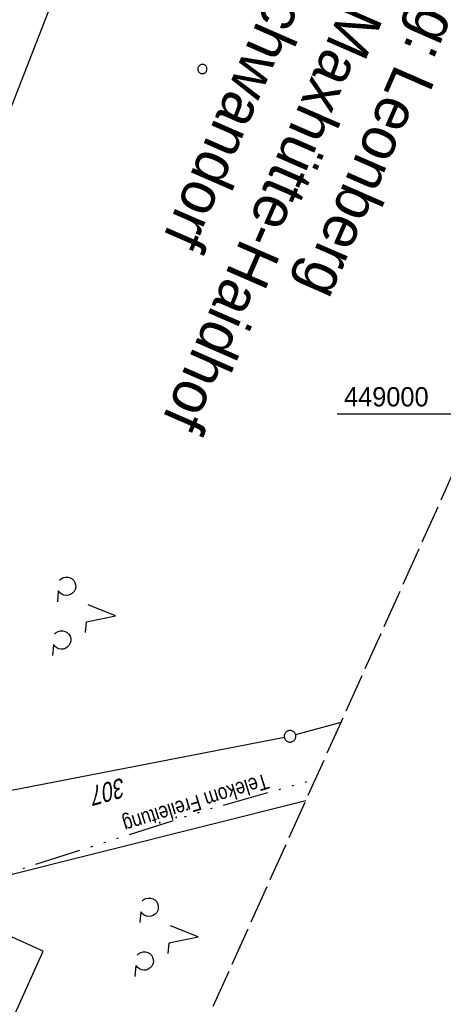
# Model space of a CAD drawing. Extents: x 508656 to 509297, y 448622 to 449584.
# Tile 24 of 51: x 509028 to 509083, y 448923 to 449051. Entities that reach past the tile are written whole.
import ezdxf
from ezdxf.enums import TextEntityAlignment as Align

# ---------------------------------------------------------------- set-up
doc = ezdxf.new("R2010")
doc.units = 0
doc.header["$LTSCALE"] = 10
doc.header["$MEASUREMENT"] = 0
for name, pattern in [('ACAD_ISO14W100', [25.5, 12, -3, 0.5, -3, 0.5, -3, 0.5, -3]), ('LT00', [0]), ('LT14', [0.6, 0.5, -0.1])]:
    doc.linetypes.add(name, pattern=pattern)
doc.layers.get('0').update_dxf_attribs({"linetype": 'LT00'})
for name, color, linetype in [('--EL_TEXT_KASTEN', 182, 'Continuous'), ('DFK_FLUR_NR', 250, 'LT00'), ('DFK_GZPKT', 250, 'LT00'), ('DFK_KATASTER', 250, 'LT00'), ('DFK_NUTZUNG', 250, 'LT00'), ('DFK_VERMPKT', 252, 'LT00'), ('GRENZNAME_A', 250, 'Continuous'), ('TELEKOM', 210, 'ACAD_ISO14W100'), ('TELEKOM_TEXT', 210, 'Continuous'), ('V124_RASTER', 250, 'LT00')]:
    doc.layers.add(name, color=color, linetype=linetype)
doc.layers.add('-BLATT_124-RAND', color=7, linetype='LT14', plot=False)
doc.styles.get("Standard").update_dxf_attribs({"font": 'ARIAL.TTF'})
doc.styles.add('UNIR-H', font='unir_h.shx', dxfattribs={"width": 0.8})
doc.styles.add('Versorgungsltg', font='ARIAL.TTF', dxfattribs={"width": 0.8, "height": 2})

# ---------------------------------------------------------------- blocks, each defined once
blk = doc.blocks.new('SYMB7010')
at = {"color": 0, "linetype": 'ByBlock'}
for points in [[(-0.031408, 0.499213), (-0.093728, 0.49134), (-0.15457, 0.475719), (-0.212975, 0.452595), (-0.268021, 0.422333), (-0.31884, 0.385411), (-0.36463, 0.342411), (-0.40467, 0.29401), (-0.438329, 0.240973), (-0.465074, 0.184136), (-0.484486, 0.124395), (-0.496256, 0.062692), (-0.5002, 0)], [(-0.5002, 0), (-0.496256, -0.062692), (-0.484486, -0.124395), (-0.465075, -0.184136), (-0.438329, -0.240973), (-0.404671, -0.29401), (-0.36463, -0.342411), (-0.31884, -0.385411), (-0.268021, -0.422333), (-0.212975, -0.452595), (-0.154571, -0.475719), (-0.093728, -0.49134), (-0.031408, -0.499213), (0.031408, -0.499213)], [(0.5002, 0), (0.496256, 0.062692), (0.484485, 0.124395), (0.465074, 0.184136), (0.438329, 0.240973), (0.40467, 0.29401), (0.36463, 0.342411), (0.31884, 0.385411), (0.268021, 0.422333), (0.212975, 0.452595), (0.15457, 0.475719), (0.093728, 0.49134), (0.031408, 0.499213), (-0.031408, 0.499213)], [(0.031408, -0.499213), (0.093728, -0.491341), (0.15457, -0.475719), (0.212975, -0.452595), (0.268021, -0.422333), (0.31884, -0.385411), (0.36463, -0.342411), (0.404671, -0.294011), (0.438329, -0.240974), (0.465075, -0.184136), (0.484486, -0.124395), (0.496256, -0.062692), (0.500201, 0)]]:
    blk.add_lwpolyline(points, dxfattribs=at)
blk = doc.blocks.new('SYMB7201')
at = {"color": 0, "linetype": 'ByBlock'}
for p, q in [((0, 0.385), (-0.11, 0.015)), ((-0.255, -0.385), (-0.115, -0.385)), ((0.445, -0.385), (0.585, -0.385))]:
    blk.add_line(p, q, dxfattribs=at)
for points in [[(0.25, 0.015), (0.11, 0.015), (0, 0.385)], [(-0.393816, -0.383308), (-0.416239, -0.362945), (-0.432849, -0.337617), (-0.442589, -0.308936), (-0.444836, -0.27873), (-0.439449, -0.248923), (-0.426769, -0.221415), (-0.407606, -0.197958), (-0.38318, -0.180047), (-0.355047, -0.168823), (-0.325, -0.165), (-0.294953, -0.168823), (-0.26682, -0.180047), (-0.242394, -0.197959), (-0.223231, -0.221415), (-0.210551, -0.248923), (-0.205164, -0.27873), (-0.207411, -0.308936), (-0.21715, -0.337617), (-0.233761, -0.362945), (-0.256184, -0.383308)], [(0.306185, -0.383308), (0.283761, -0.362945), (0.267151, -0.337617), (0.257411, -0.308936), (0.255164, -0.27873), (0.260552, -0.248923), (0.273231, -0.221415), (0.292394, -0.197958), (0.31682, -0.180047), (0.344953, -0.168823), (0.375, -0.165), (0.405047, -0.168823), (0.43318, -0.180047), (0.457606, -0.197959), (0.476769, -0.221415), (0.489449, -0.248923), (0.494836, -0.27873), (0.492589, -0.308936), (0.48285, -0.337617), (0.466239, -0.362945), (0.443816, -0.383308)]]:
    blk.add_lwpolyline(points, dxfattribs=at)

msp = doc.modelspace()

# ---------------------------------------------------------------- linework, layer by layer
at = {"layer": '--EL_TEXT_KASTEN'}
msp.add_lwpolyline([(509021.63, 448934.56), (508994.76, 448874.84), (509004.09, 448870.65), (509030.96, 448930.36)], close=True, dxfattribs=at)
at = {"layer": '-BLATT_124-RAND'}
msp.add_lwpolyline([(509035.49, 449583.61), (508655.9, 448740.09), (508917.62, 448622.31), (509297.21, 449465.84), (509035.49, 449583.61)], dxfattribs=at)
at = {"layer": 'DFK_KATASTER'}
for p, q in [((509024.73, 449034.43), (509036.46, 449064.54)), ((509069.59, 448960.04), (509063.71, 448958.44)), ((509062.25, 448958.1), (508997.69, 448945.55)), ((508985.59, 448930.04), (509065.04, 448949.91))]:
    msp.add_line(p, q, dxfattribs=at)
at = {"layer": 'TELEKOM', "ltscale": 0.05, "flags": 128}
msp.add_lwpolyline([(508955.66, 448706.84), (508927.74, 448734.42), (508905.79, 448754.22), (508882.14, 448773.97), (508875.81, 448794.47), (508891.43, 448820.21), (508905.56, 448843.42), (508921.88, 448870.83), (508939.46, 448899.64), (508997.39, 448931.23), (509052.5, 448948.81), (509066.28, 448952.68)], dxfattribs=at)
at = {"layer": 'V124_RASTER'}
msp.add_line((509087.58, 449000), (509069.08, 449000), dxfattribs=at)

# ---------------------------------------------------------------- block references
at = {"layer": 'DFK_GZPKT', "xscale": 1.500000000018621, "yscale": 1.5, "zscale": 1.5, "rotation": 264.7377099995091}
msp.add_blockref('SYMB7010', (509062.99, 448958.24), dxfattribs=at)
at = {"layer": 'DFK_NUTZUNG', "xscale": 10.00000000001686, "yscale": 10, "zscale": 10, "rotation": 264.7377100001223}
for p in [(509036.54, 448974.19), (509047.25, 448932.58)]:
    msp.add_blockref('SYMB7201', p, dxfattribs=at)
at = {"layer": 'DFK_VERMPKT', "xscale": 1.200000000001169, "yscale": 1.200000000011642, "zscale": 1.2, "rotation": 264.7377100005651}
msp.add_blockref('SYMB7010', (509051.62, 449044.74), dxfattribs=at)

# ---------------------------------------------------------------- texts
at = {"layer": 'DFK_FLUR_NR', "oblique": 13.754, "width": 0.75}
msp.add_text('307', height=2.5, rotation=195.6904, dxfattribs=at).set_placement((509041.36, 448952.91))
at = {"layer": 'GRENZNAME_A', "insert": (509099.15, 449082.99), "char_height": 5.6, "attachment_point": 1, "rotation": 246.4313, "style": 'UNIR-H'}
msp.add_mtext('{\\W1;Gemarkung: Leonberg\\PGemeinde: Maxhütte-Haidhof\\PLandkreis: Schwandorf}', dxfattribs=at)
at = {"layer": 'TELEKOM_TEXT', "style": 'Versorgungsltg', "width": 0.8}
msp.add_text('Telekom Freileitung', height=2, rotation=197.3727, dxfattribs=at).set_placement((509050.48, 448950.5), align=Align.CENTER)
at = {"layer": 'V124_RASTER', "width": 0.941}
msp.add_text(' 449000', height=2.5, rotation=-0.0017, dxfattribs=at).set_placement((509069.08, 449001))

doc.saveas('drawing.dxf')
